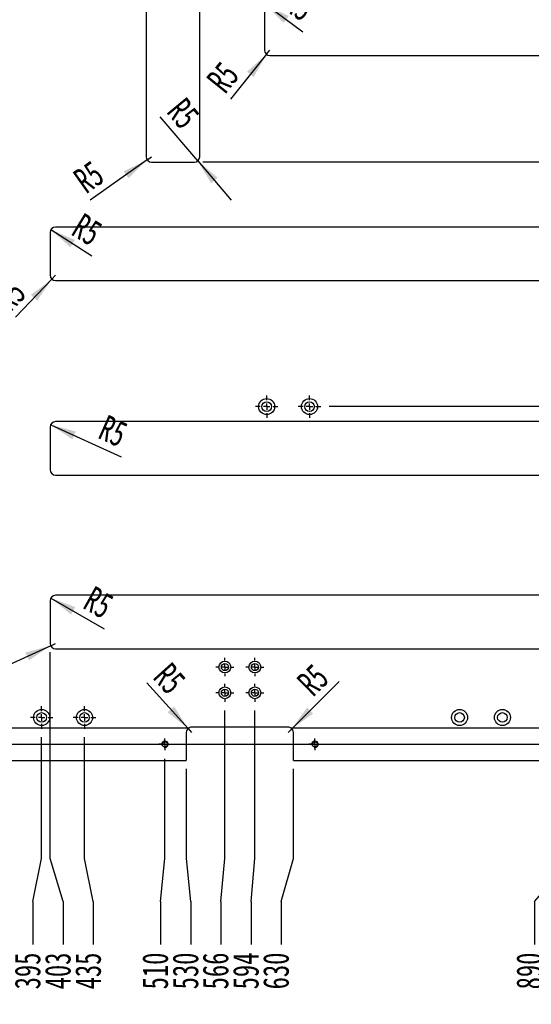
# Model space of a CAD drawing. Extents: x 14 to 410, y -22 to 279.
# Tile 10 of 16: x 86 to 146, y 94 to 209. Entities that reach past the tile are written whole.
import ezdxf

# ---------------------------------------------------------------- set-up
doc = ezdxf.new("R2010")
doc.units = 0
doc.linetypes.add('SLD-實線', pattern=[0])
doc.layers.get('0').update_dxf_attribs({"linetype": 'CONTINUOUS'})
doc.styles.add('SLDTEXTSTYLE0', font='TXT', dxfattribs={"width": 0.7})
doc.styles.add('SLDTEXTSTYLE1', font='TXT', dxfattribs={"width": 0.7, "bigfont": 'bigfont'})
doc.dimstyles.new('SLDDIMSTYLE1', dxfattribs={"dimtxt": 3, "dimasz": 3, "dimexe": 0, "dimexo": 0.0625, "dimgap": 0.75, "dimtad": 0, "dimtih": 1, "dimtoh": 1, "dimlfac": 8, "dimrnd": 1e-09, "dimzin": 12, "dimdsep": 46, "dimtxsty": 'SLDTEXTSTYLE0', "dimblk1": 'NONE', "dimblk2": 'NONE', "dimsah": 1, "dimcen": 0.09, "dimadec": 0, "dimazin": 0, "dimtfac": 1, "dimtdec": 3, "dimtofl": 0, "dimtmove": 0, "dimatfit": 3, "dimldrblk": 'NONE', "dimfxl": 0, "dimtolj": 1, "dimtzin": 12, "dimarcsym": 0})
doc.dimstyles.new('SLDDIMSTYLE5', dxfattribs={"dimtxt": 3, "dimasz": 3, "dimexe": 0, "dimexo": 0.0625, "dimgap": 0.75, "dimtad": 1, "dimlfac": 8, "dimrnd": 1e-09, "dimzin": 12, "dimdsep": 46, "dimtxsty": 'SLDTEXTSTYLE0', "dimsah": 1, "dimcen": 0, "dimadec": 0, "dimazin": 0, "dimtfac": 1, "dimtdec": 3, "dimtofl": 0, "dimtmove": 1, "dimatfit": 3, "dimfxl": 0, "dimtolj": 1, "dimtzin": 12, "dimarcsym": 0})
doc.dimstyles.new('SLDDIMSTYLE6', dxfattribs={"dimtxt": 3, "dimasz": 3, "dimexe": 0, "dimexo": 0.0625, "dimgap": 0.75, "dimtad": 1, "dimlfac": 8, "dimrnd": 1e-09, "dimzin": 12, "dimdsep": 46, "dimtxsty": 'SLDTEXTSTYLE0', "dimsah": 1, "dimcen": 0, "dimadec": 0, "dimazin": 0, "dimtfac": 1, "dimtdec": 3, "dimtofl": 0, "dimtmove": 0, "dimatfit": 3, "dimfxl": 0, "dimtolj": 1, "dimtzin": 12, "dimarcsym": 0})
doc.dimstyles.new('SLDDIMSTYLE7', dxfattribs={"dimtxt": 3, "dimasz": 3, "dimexe": 0, "dimexo": 0.0625, "dimgap": 0.75, "dimtad": 1, "dimlfac": 8, "dimrnd": 1e-09, "dimzin": 12, "dimdsep": 46, "dimtxsty": 'SLDTEXTSTYLE0', "dimsah": 1, "dimcen": 0, "dimadec": 0, "dimazin": 0, "dimtfac": 1, "dimtdec": 3, "dimtofl": 0, "dimtmove": 1, "dimatfit": 3, "dimfxl": 0, "dimtolj": 1, "dimtzin": 12, "dimarcsym": 0})
doc.dimstyles.new('SLDDIMSTYLE8', dxfattribs={"dimtxt": 3, "dimasz": 3, "dimexe": 0, "dimexo": 0.0625, "dimgap": 0.75, "dimtad": 0, "dimtih": 1, "dimtoh": 1, "dimlfac": 8, "dimrnd": 1e-09, "dimzin": 12, "dimdsep": 46, "dimtxsty": 'SLDTEXTSTYLE0', "dimblk1": 'NONE', "dimsah": 1, "dimcen": 0, "dimadec": 0, "dimazin": 0, "dimtfac": 1, "dimtdec": 3, "dimtmove": 0, "dimatfit": 3, "dimldrblk": 'NONE', "dimfxl": 0, "dimtolj": 1, "dimtzin": 12, "dimarcsym": 0})

# ---------------------------------------------------------------- blocks, each defined once
blk = doc.blocks.new('_D_14')
at = {"color": 7, "linetype": 'SLD-實線', "transparency": 16777216}
for p, q in [((88.49, 110.86), (88.49, 125.01)), ((87.46, 105.86), (88.49, 110.86)), ((87.46, 105.86), (87.46, 100.86))]:
    blk.add_line(p, q, dxfattribs=at)
at = {"color": 7, "linetype": 'SLD-實線', "transparency": 16777216, "insert": (85.34, 95.62), "char_height": 3, "attachment_point": 1, "rotation": 90, "style": 'SLDTEXTSTYLE0'}
blk.add_mtext('395', dxfattribs=at)
blk = doc.blocks.new('_NONE')
blk = doc.blocks.new('_D_15')
at = {"color": 7, "linetype": 'SLD-實線', "transparency": 16777216}
for p, q in [((89.49, 110.86), (89.49, 134.95)), ((90.99, 105.86), (89.49, 110.86)), ((90.99, 105.86), (90.99, 100.86))]:
    blk.add_line(p, q, dxfattribs=at)
at = {"color": 7, "linetype": 'SLD-實線', "transparency": 16777216, "insert": (88.87, 95.62), "char_height": 3, "attachment_point": 1, "rotation": 90, "style": 'SLDTEXTSTYLE0'}
blk.add_mtext('403', dxfattribs=at)
blk = doc.blocks.new('_D_16')
at = {"color": 7, "linetype": 'SLD-實線', "transparency": 16777216}
for p, q in [((93.49, 110.86), (93.49, 125.01)), ((94.52, 105.86), (93.49, 110.86)), ((94.52, 105.86), (94.52, 100.86))]:
    blk.add_line(p, q, dxfattribs=at)
at = {"color": 7, "linetype": 'SLD-實線', "transparency": 16777216, "insert": (92.4, 95.62), "char_height": 3, "attachment_point": 1, "rotation": 90, "style": 'SLDTEXTSTYLE0'}
blk.add_mtext('435', dxfattribs=at)
blk = doc.blocks.new('_D_17')
at = {"color": 7, "linetype": 'SLD-實線', "transparency": 16777216}
for p, q in [((102.87, 110.86), (102.87, 122.51)), ((102.35, 105.86), (102.87, 110.86)), ((102.35, 105.86), (102.35, 100.86))]:
    blk.add_line(p, q, dxfattribs=at)
at = {"color": 7, "linetype": 'SLD-實線', "transparency": 16777216, "insert": (100.23, 95.62), "char_height": 3, "attachment_point": 1, "rotation": 90, "style": 'SLDTEXTSTYLE0'}
blk.add_mtext('510', dxfattribs=at)
blk = doc.blocks.new('_D_18')
at = {"color": 7, "linetype": 'SLD-實線', "transparency": 16777216}
for p, q in [((105.37, 110.86), (105.37, 121.32)), ((105.88, 105.86), (105.37, 110.86)), ((105.88, 105.86), (105.88, 100.86))]:
    blk.add_line(p, q, dxfattribs=at)
at = {"color": 7, "linetype": 'SLD-實線', "transparency": 16777216, "insert": (103.76, 95.62), "char_height": 3, "attachment_point": 1, "rotation": 90, "style": 'SLDTEXTSTYLE0'}
blk.add_mtext('530', dxfattribs=at)
blk = doc.blocks.new('_D_19')
at = {"color": 7, "linetype": 'SLD-實線', "transparency": 16777216}
for p, q in [((109.87, 110.86), (109.87, 128.14)), ((109.39, 105.86), (109.87, 110.86)), ((109.39, 105.86), (109.39, 100.86))]:
    blk.add_line(p, q, dxfattribs=at)
at = {"color": 7, "linetype": 'SLD-實線', "transparency": 16777216, "insert": (107.27, 95.62), "char_height": 3, "attachment_point": 1, "rotation": 90, "style": 'SLDTEXTSTYLE0'}
blk.add_mtext('566', dxfattribs=at)
blk = doc.blocks.new('_D_20')
at = {"color": 7, "linetype": 'SLD-實線', "transparency": 16777216}
for p, q in [((113.37, 110.86), (113.37, 128.14)), ((112.92, 105.86), (113.37, 110.86)), ((112.92, 105.86), (112.92, 100.86))]:
    blk.add_line(p, q, dxfattribs=at)
at = {"color": 7, "linetype": 'SLD-實線', "transparency": 16777216, "insert": (110.8, 95.62), "char_height": 3, "attachment_point": 1, "rotation": 90, "style": 'SLDTEXTSTYLE0'}
blk.add_mtext('594', dxfattribs=at)
blk = doc.blocks.new('_D_21')
at = {"color": 7, "linetype": 'SLD-實線', "transparency": 16777216}
for p, q in [((117.87, 110.86), (117.87, 121.32)), ((116.45, 105.86), (117.87, 110.86)), ((116.45, 105.86), (116.45, 100.86))]:
    blk.add_line(p, q, dxfattribs=at)
at = {"color": 7, "linetype": 'SLD-實線', "transparency": 16777216, "insert": (114.32, 95.62), "char_height": 3, "attachment_point": 1, "rotation": 90, "style": 'SLDTEXTSTYLE0'}
blk.add_mtext('630', dxfattribs=at)
blk = doc.blocks.new('_D_22')
at = {"color": 7, "linetype": 'SLD-實線', "transparency": 16777216}
for p, q in [((150.37, 110.86), (150.37, 122.51)), ((145.98, 105.86), (150.37, 110.86)), ((145.98, 105.86), (145.98, 100.86))]:
    blk.add_line(p, q, dxfattribs=at)
at = {"color": 7, "linetype": 'SLD-實線', "transparency": 16777216, "insert": (143.86, 95.62), "char_height": 3, "attachment_point": 1, "rotation": 90, "style": 'SLDTEXTSTYLE0'}
blk.add_mtext('890', dxfattribs=at)
blk = doc.blocks.new('_D_23')
at = {"color": 7, "linetype": 'SLD-實線', "transparency": 16777216}
blk.add_line((157.24, 123.2), (157.24, 100.86), dxfattribs=at)
at = {"color": 7, "linetype": 'SLD-實線', "transparency": 16777216, "insert": (155.12, 95.62), "char_height": 3, "attachment_point": 1, "rotation": 90, "style": 'SLDTEXTSTYLE0'}
blk.add_mtext('945', dxfattribs=at)
blk = doc.blocks.new('_D_24')
at = {"color": 7, "linetype": 'SLD-實線', "transparency": 16777216}
for p, q in [((197.49, 110.86), (197.49, 134.95)), ((193.31, 105.86), (197.49, 110.86)), ((193.31, 105.86), (193.31, 100.86))]:
    blk.add_line(p, q, dxfattribs=at)
at = {"color": 7, "linetype": 'SLD-實線', "transparency": 16777216, "insert": (191.19, 93.88), "char_height": 3, "attachment_point": 1, "rotation": 90, "style": 'SLDTEXTSTYLE0'}
blk.add_mtext('1267', dxfattribs=at)
blk = doc.blocks.new('_D_25')
at = {"color": 7, "linetype": 'SLD-實線', "transparency": 16777216}
for p, q in [((199.12, 110.86), (199.12, 127.51)), ((196.84, 105.86), (199.12, 110.86)), ((196.84, 105.86), (196.84, 100.86))]:
    blk.add_line(p, q, dxfattribs=at)
at = {"color": 7, "linetype": 'SLD-實線', "transparency": 16777216, "insert": (194.72, 93.88), "char_height": 3, "attachment_point": 1, "rotation": 90, "style": 'SLDTEXTSTYLE0'}
blk.add_mtext('1280', dxfattribs=at)
blk = doc.blocks.new('_D_26')
at = {"color": 7, "linetype": 'SLD-實線', "transparency": 16777216}
blk.add_line((200.37, 125.07), (200.37, 100.86), dxfattribs=at)
at = {"color": 7, "linetype": 'SLD-實線', "transparency": 16777216, "insert": (198.24, 93.88), "char_height": 3, "attachment_point": 1, "rotation": 90, "style": 'SLDTEXTSTYLE0'}
blk.add_mtext('1290', dxfattribs=at)
blk = doc.blocks.new('_D_28')
at = {"color": 7, "linetype": 'SLD-實線', "transparency": 16777216}
for p, q in [((31.43, 121.97), (36.43, 124.2)), ((36.43, 124.2), (101.87, 124.2)), ((31.43, 121.97), (26.43, 121.97))]:
    blk.add_line(p, q, dxfattribs=at)
at = {"color": 7, "linetype": 'SLD-實線', "transparency": 16777216, "insert": (22.94, 124.09), "char_height": 3, "attachment_point": 1, "style": 'SLDTEXTSTYLE0'}
blk.add_mtext('15', dxfattribs=at)
blk = doc.blocks.new('_D_29')
at = {"color": 7, "linetype": 'SLD-實線', "transparency": 16777216}
for p, q in [((31.43, 121.07), (36.43, 124.2)), ((36.43, 124.2), (178.12, 124.2)), ((31.43, 121.07), (26.43, 121.07))]:
    blk.add_line(p, q, dxfattribs=at)
at = {"color": 7, "linetype": 'SLD-實線', "transparency": 16777216, "insert": (22.94, 123.19), "char_height": 3, "attachment_point": 1, "style": 'SLDTEXTSTYLE0'}
blk.add_mtext('15', dxfattribs=at)
blk = doc.blocks.new('_D_86')
at = {"color": 7, "linetype": 'SLD-實線', "transparency": 16777216}
for p, q in [((201.19, 163.57), (122.05, 163.57)), ((206.19, 163.51), (201.19, 163.57)), ((206.19, 163.51), (211.19, 163.51))]:
    blk.add_line(p, q, dxfattribs=at)
at = {"color": 7, "linetype": 'SLD-實線', "transparency": 16777216, "insert": (211.19, 165.63), "char_height": 3, "attachment_point": 1, "style": 'SLDTEXTSTYLE0'}
blk.add_mtext('330', dxfattribs=at)
blk = doc.blocks.new('_D_93')
at = {"color": 7, "linetype": 'SLD-實線', "transparency": 16777216}
for p, q in [((206.19, 193.98), (201.19, 192.07)), ((206.19, 193.98), (211.19, 193.98)), ((201.19, 192.07), (107.3, 192.07))]:
    blk.add_line(p, q, dxfattribs=at)
at = {"color": 7, "linetype": 'SLD-實線', "transparency": 16777216, "insert": (211.19, 196.1), "char_height": 3, "attachment_point": 1, "style": 'SLDTEXTSTYLE0'}
blk.add_mtext('558', dxfattribs=at)
blk = doc.blocks.new('_D_99')
at = {"color": 7, "linetype": 'SLD-實線', "transparency": 16777216}
for p, q in [((201.19, 230.7), (135.32, 230.7)), ((206.19, 222.59), (201.19, 230.7)), ((206.19, 222.59), (211.19, 222.59))]:
    blk.add_line(p, q, dxfattribs=at)
at = {"color": 7, "linetype": 'SLD-實線', "transparency": 16777216, "insert": (211.19, 224.71), "char_height": 3, "attachment_point": 1, "style": 'SLDTEXTSTYLE0'}
blk.add_mtext('867', dxfattribs=at)
blk = doc.blocks.new('_D_100')
at = {"color": 7, "linetype": 'SLD-實線', "transparency": 16777216}
for p, q in [((201.19, 232.57), (138.26, 232.57)), ((206.19, 226.12), (201.19, 232.57)), ((206.19, 226.12), (211.19, 226.12))]:
    blk.add_line(p, q, dxfattribs=at)
at = {"color": 7, "linetype": 'SLD-實線', "transparency": 16777216, "insert": (211.19, 228.24), "char_height": 3, "attachment_point": 1, "style": 'SLDTEXTSTYLE0'}
blk.add_mtext('882', dxfattribs=at)
blk = doc.blocks.new('_D_101')
at = {"color": 7, "linetype": 'SLD-實線', "transparency": 16777216}
for p, q in [((201.19, 232.95), (112.68, 232.95)), ((206.19, 229.64), (201.19, 232.95)), ((206.19, 229.64), (211.19, 229.64))]:
    blk.add_line(p, q, dxfattribs=at)
at = {"color": 7, "linetype": 'SLD-實線', "transparency": 16777216, "insert": (211.19, 231.77), "char_height": 3, "attachment_point": 1, "style": 'SLDTEXTSTYLE0'}
blk.add_mtext('885', dxfattribs=at)
blk = doc.blocks.new('_D_102')
at = {"color": 7, "linetype": 'SLD-實線', "transparency": 16777216}
for p, q in [((201.19, 234.45), (135.32, 234.45)), ((206.19, 233.17), (201.19, 234.45)), ((206.19, 233.17), (211.19, 233.17))]:
    blk.add_line(p, q, dxfattribs=at)
at = {"color": 7, "linetype": 'SLD-實線', "transparency": 16777216, "insert": (211.19, 235.29), "char_height": 3, "attachment_point": 1, "style": 'SLDTEXTSTYLE0'}
blk.add_mtext('897', dxfattribs=at)
blk = doc.blocks.new('_D_114')
at = {"color": 7, "linetype": 'SLD-實線', "transparency": 16777216}
blk.add_line((114.6, 210.49), (118.95, 207.29), dxfattribs=at)
blk.add_solid([(114.6, 210.49), (116.72, 208.31), (117.31, 209.11)], dxfattribs=at)
at = {"color": 7, "linetype": 'SLD-實線', "transparency": 16777216, "insert": (118.25, 212.45), "char_height": 3, "attachment_point": 1, "rotation": 325.717, "style": 'SLDTEXTSTYLE0'}
blk.add_mtext('R5', dxfattribs=at)
blk = doc.blocks.new('_D_115')
at = {"color": 7, "linetype": 'SLD-實線', "transparency": 16777216}
for q in [(110.52, 199.42), (115.12, 205.14)]:
    blk.add_line((114.72, 204.65), q, dxfattribs=at)
blk.add_solid([(114.72, 204.65), (112.45, 202.62), (113.23, 202)], dxfattribs=at)
at = {"color": 7, "linetype": 'SLD-實線', "transparency": 16777216, "insert": (107.56, 201.8), "char_height": 3, "attachment_point": 1, "rotation": 51.175, "style": 'SLDTEXTSTYLE0'}
blk.add_mtext('R5', dxfattribs=at)
blk = doc.blocks.new('_D_122')
at = {"color": 7, "linetype": 'SLD-實線', "transparency": 16777216}
for q in [(94.16, 187.64), (101.3, 192.7)]:
    blk.add_line((100.79, 192.34), q, dxfattribs=at)
blk.add_solid([(100.79, 192.34), (98.06, 191.01), (98.63, 190.19)], dxfattribs=at)
at = {"color": 7, "linetype": 'SLD-實線', "transparency": 16777216, "insert": (91.95, 190.76), "char_height": 3, "attachment_point": 1, "rotation": 35.3084, "style": 'SLDTEXTSTYLE0'}
blk.add_mtext('R5', dxfattribs=at)
blk = doc.blocks.new('_D_123')
at = {"color": 7, "linetype": 'SLD-實線', "transparency": 16777216}
for q in [(102.3, 197.35), (110.6, 187.66)]:
    blk.add_line((106.7, 192.22), q, dxfattribs=at)
blk.add_solid([(106.7, 192.22), (108.27, 189.61), (109.03, 190.26)], dxfattribs=at)
at = {"color": 7, "linetype": 'SLD-實線', "transparency": 16777216, "insert": (105.28, 199.82), "char_height": 3, "attachment_point": 1, "rotation": 309.6385, "style": 'SLDTEXTSTYLE0'}
blk.add_mtext('R5', dxfattribs=at)
blk = doc.blocks.new('_D_124')
at = {"color": 7, "linetype": 'SLD-實線', "transparency": 16777216}
blk.add_line((89.58, 184.21), (94.34, 181.14), dxfattribs=at)
blk.add_solid([(89.58, 184.21), (91.83, 182.16), (92.37, 183)], dxfattribs=at)
at = {"color": 7, "linetype": 'SLD-實線', "transparency": 16777216, "insert": (93.35, 186.25), "char_height": 3, "attachment_point": 1, "rotation": 328.8661, "style": 'SLDTEXTSTYLE0'}
blk.add_mtext('R5', dxfattribs=at)
blk = doc.blocks.new('_D_125')
at = {"color": 7, "linetype": 'SLD-實線', "transparency": 16777216}
for q in [(85.45, 174), (90.12, 178.89)]:
    blk.add_line((89.68, 178.43), q, dxfattribs=at)
blk.add_solid([(89.68, 178.43), (87.25, 176.61), (87.97, 175.92)], dxfattribs=at)
at = {"color": 7, "linetype": 'SLD-實線', "transparency": 16777216, "insert": (82.72, 176.61), "char_height": 3, "attachment_point": 1, "rotation": 46.2983, "style": 'SLDTEXTSTYLE0'}
blk.add_mtext('R5', dxfattribs=at)
blk = doc.blocks.new('_D_138')
at = {"color": 7, "linetype": 'SLD-實線', "transparency": 16777216}
blk.add_line((89.55, 161.45), (97.76, 157.73), dxfattribs=at)
blk.add_solid([(89.55, 161.45), (92.07, 159.76), (92.48, 160.67)], dxfattribs=at)
at = {"color": 7, "linetype": 'SLD-實線', "transparency": 16777216, "insert": (96.14, 162.69), "char_height": 3, "attachment_point": 1, "rotation": 335.9869, "style": 'SLDTEXTSTYLE0'}
blk.add_mtext('R5', dxfattribs=at)
blk = doc.blocks.new('_D_139')
at = {"color": 7, "linetype": 'SLD-實線', "transparency": 16777216}
blk.add_line((89.57, 141.25), (95.78, 137.67), dxfattribs=at)
blk.add_solid([(89.57, 141.25), (91.92, 139.32), (92.42, 140.19)], dxfattribs=at)
at = {"color": 7, "linetype": 'SLD-實線', "transparency": 16777216, "insert": (94.62, 142.75), "char_height": 3, "attachment_point": 1, "rotation": 330.8118, "style": 'SLDTEXTSTYLE0'}
blk.add_mtext('R5', dxfattribs=at)
blk = doc.blocks.new('_D_140')
at = {"color": 7, "linetype": 'SLD-實線', "transparency": 16777216}
for q in [(82.6, 132.52), (90.12, 135.95)]:
    blk.add_line((89.55, 135.69), q, dxfattribs=at)
blk.add_solid([(89.55, 135.69), (86.61, 134.9), (87.02, 133.99)], dxfattribs=at)
at = {"color": 7, "linetype": 'SLD-實線', "transparency": 16777216, "insert": (81.02, 135.99), "char_height": 3, "attachment_point": 1, "rotation": 24.4877, "style": 'SLDTEXTSTYLE0'}
blk.add_mtext('R5', dxfattribs=at)
blk = doc.blocks.new('_D_141')
at = {"color": 7, "linetype": 'SLD-實線', "transparency": 16777216}
for q in [(123.21, 131.53), (117.24, 125.57)]:
    blk.add_line((117.68, 126.01), q, dxfattribs=at)
blk.add_solid([(117.68, 126.01), (120.16, 127.78), (119.46, 128.49)], dxfattribs=at)
at = {"color": 7, "linetype": 'SLD-實線', "transparency": 16777216, "insert": (118.05, 131.76), "char_height": 3, "attachment_point": 1, "rotation": 44.9116, "style": 'SLDTEXTSTYLE0'}
blk.add_mtext('R5', dxfattribs=at)
blk = doc.blocks.new('_D_142')
at = {"color": 7, "linetype": 'SLD-實線', "transparency": 16777216}
for q in [(100.76, 131.38), (105.99, 125.57)]:
    blk.add_line((105.57, 126.04), q, dxfattribs=at)
blk.add_solid([(105.57, 126.04), (103.94, 128.6), (103.19, 127.93)], dxfattribs=at)
at = {"color": 7, "linetype": 'SLD-實線', "transparency": 16777216, "insert": (103.59, 133.93), "char_height": 3, "attachment_point": 1, "rotation": 311.9891, "style": 'SLDTEXTSTYLE0'}
blk.add_mtext('R5', dxfattribs=at)
blk = doc.blocks.new('SW_SYMBOL_HOLE_SPOT')
at = {"color": 0, "linetype": 'SLD-實線'}
for p, q in [((0, 875), (0, 75)), ((1600, 75), (1600, 875)), ((0, 75), (1600, 75))]:
    blk.add_line(p, q, dxfattribs=at)
blk = doc.blocks.new('SW_SYMBOL_HOLE_DEPTH')
at = {"color": 0, "linetype": 'SLD-實線'}
for p, q in [((0, 875), (800, 875)), ((400, 875), (400, 75)), ((100, 555), (400, 75)), ((700, 555), (400, 75))]:
    blk.add_line(p, q, dxfattribs=at)
blk = doc.blocks.new('_D_150')
at = {"color": 7, "linetype": 'SLD-實線', "transparency": 16777216}
for p, q in [((65.52, 133.79), (57.89, 147.01)), ((57.89, 147.01), (83.41, 147.01)), ((66.21, 132.6), (65.52, 133.79))]:
    blk.add_line(p, q, dxfattribs=at)
blk.add_solid([(65.52, 133.79), (64.46, 136.64), (63.59, 136.14)], dxfattribs=at)
at = {"color": 7, "linetype": 'SLD-實線', "transparency": 16777216, "xscale": 0.003867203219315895, "yscale": 0.003867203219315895, "zscale": 0.003867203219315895}
for name, p in [('SW_SYMBOL_HOLE_SPOT', (59.84, 147.44)), ('SW_SYMBOL_HOLE_DEPTH', (72.59, 147.44))]:
    blk.add_blockref(name, p, dxfattribs=at)
at = {"color": 7, "linetype": 'SLD-實線', "transparency": 16777216, "char_height": 3, "attachment_point": 1}
for s, insert, style in [('%%c', (59.14, 154.37), 'SLDTEXTSTYLE0'), ('6.60 贯\\M+190FA-16', (62.46, 154.37), 'SLDTEXTSTYLE1'), ('%%c', (65.78, 150.88), 'SLDTEXTSTYLE0'), ('11', (69.09, 150.88), 'SLDTEXTSTYLE0'), ('6.80', (75.73, 150.88), 'SLDTEXTSTYLE0')]:
    blk.add_mtext(s, dxfattribs=dict(at, insert=insert, style=style))
blk = doc.blocks.new('SW_CENTERMARKSYMBOL_28')
at = {"color": 0, "linetype": 'SLD-實線'}
for p, q in [((0, 0.75), (0, 1.3125)), ((-0.75, 0), (-1.3125, 0)), ((0, 0), (-0.375, 0)), ((0, 0), (0, 0.375)), ((0, 0), (0, -0.375)), ((0, 0), (0.375, 0)), ((0.75, 0), (1.3125, 0)), ((0, -0.75), (0, -1.3125))]:
    blk.add_line(p, q, dxfattribs=at)
blk = doc.blocks.new('SW_CENTERMARKSYMBOL_29')
at = {"color": 0, "linetype": 'SLD-實線'}
for p, q in [((0, 0.75), (0, 1.3125)), ((-0.75, 0), (-1.3125, 0)), ((0, 0), (-0.375, 0)), ((0, 0), (0, 0.375)), ((0, 0), (0, -0.375)), ((0, 0), (0.375, 0)), ((0.75, 0), (1.3125, 0)), ((0, -0.75), (0, -1.3125))]:
    blk.add_line(p, q, dxfattribs=at)
blk = doc.blocks.new('SW_CENTERMARKSYMBOL_31')
at = {"color": 0, "linetype": 'SLD-實線'}
for p, q in [((-0.375, 0), (-0.6875, 0)), ((0, 0), (-0.375, 0)), ((0, 0.375), (0, 0.6875)), ((0, 0), (0, 0.375)), ((0, 0), (0, -0.375)), ((0, 0), (0.375, 0)), ((0.375, 0), (0.6875, 0)), ((0, -0.375), (0, -0.6875))]:
    blk.add_line(p, q, dxfattribs=at)
blk = doc.blocks.new('SW_CENTERMARKSYMBOL_32')
at = {"color": 0, "linetype": 'SLD-實線'}
for p, q in [((-0.75, 0), (-1.0625, 0)), ((0, 0), (-0.375, 0)), ((0, 0.75), (0, 1.0625)), ((0, 0), (0, 0.375)), ((0, 0), (0, -0.375)), ((0, 0), (0.375, 0)), ((0.75, 0), (1.0625, 0)), ((0, -0.75), (0, -1.0625))]:
    blk.add_line(p, q, dxfattribs=at)
blk = doc.blocks.new('SW_CENTERMARKSYMBOL_33')
at = {"color": 0, "linetype": 'SLD-實線'}
for p, q in [((-0.75, 0), (-1.0625, 0)), ((0, 0), (-0.375, 0)), ((0, 0.75), (0, 1.0625)), ((0, 0), (0, 0.375)), ((0, 0), (0, -0.375)), ((0, 0), (0.375, 0)), ((0.75, 0), (1.0625, 0)), ((0, -0.75), (0, -1.0625))]:
    blk.add_line(p, q, dxfattribs=at)
blk = doc.blocks.new('SW_CENTERMARKSYMBOL_34')
at = {"color": 0, "linetype": 'SLD-實線'}
for p, q in [((-0.75, 0), (-1.0625, 0)), ((0, 0), (-0.375, 0)), ((0, 0.75), (0, 1.0625)), ((0, 0), (0, 0.375)), ((0, 0), (0, -0.375)), ((0, 0), (0.375, 0)), ((0.75, 0), (1.0625, 0)), ((0, -0.75), (0, -1.0625))]:
    blk.add_line(p, q, dxfattribs=at)
blk = doc.blocks.new('SW_CENTERMARKSYMBOL_35')
at = {"color": 0, "linetype": 'SLD-實線'}
for p, q in [((-0.75, 0), (-1.0625, 0)), ((0, 0), (-0.375, 0)), ((0, 0.75), (0, 1.0625)), ((0, 0), (0, 0.375)), ((0, 0), (0, -0.375)), ((0, 0), (0.375, 0)), ((0.75, 0), (1.0625, 0)), ((0, -0.75), (0, -1.0625))]:
    blk.add_line(p, q, dxfattribs=at)
blk = doc.blocks.new('SW_CENTERMARKSYMBOL_36')
at = {"color": 0, "linetype": 'SLD-實線'}
for p, q in [((-0.375, 0), (-0.6875, 0)), ((0, 0), (-0.375, 0)), ((0, 0.375), (0, 0.6875)), ((0, 0), (0, 0.375)), ((0, 0), (0, -0.375)), ((0, 0), (0.375, 0)), ((0.375, 0), (0.6875, 0)), ((0, -0.375), (0, -0.6875))]:
    blk.add_line(p, q, dxfattribs=at)
blk = doc.blocks.new('SW_CENTERMARKSYMBOL_40')
at = {"color": 0, "linetype": 'SLD-實線'}
for p, q in [((0, 0.75), (0, 1.3125)), ((-0.75, 0), (-1.3125, 0)), ((0, 0), (-0.375, 0)), ((0, 0), (0, 0.375)), ((0, 0), (0, -0.375)), ((0, 0), (0.375, 0)), ((0.75, 0), (1.3125, 0)), ((0, -0.75), (0, -1.3125))]:
    blk.add_line(p, q, dxfattribs=at)
blk = doc.blocks.new('SW_CENTERMARKSYMBOL_41')
at = {"color": 0, "linetype": 'SLD-實線'}
for p, q in [((0, 0.75), (0, 1.3125)), ((-0.75, 0), (-1.3125, 0)), ((0, 0), (-0.375, 0)), ((0, 0), (0, 0.375)), ((0, 0), (0, -0.375)), ((0, 0), (0.375, 0)), ((0.75, 0), (1.3125, 0)), ((0, -0.75), (0, -1.3125))]:
    blk.add_line(p, q, dxfattribs=at)

msp = doc.modelspace()

# ---------------------------------------------------------------- linework, layer by layer
at = {"color": 7, "linetype": 'SLD-實線'}
for p, q in [((100.6786, 230.6979), (100.6786, 192.6979)), ((106.9286, 192.6979), (106.9286, 230.6979)), ((114.4911, 210.1354), (114.4911, 205.1354)), ((115.1161, 204.5104), (196.8661, 204.5104)), ((101.3036, 192.0729), (106.3036, 192.0729)), ((89.4911, 183.8854), (89.4911, 178.8854)), ((196.8661, 184.5104), (90.1161, 184.5104)), ((90.1161, 178.2604), (196.8661, 178.2604)), ((89.4911, 161.1979), (89.4911, 156.1979)), ((196.8661, 161.8229), (90.1161, 161.8229)), ((90.1161, 155.5729), (196.8661, 155.5729)), ((196.8661, 141.5729), (90.1161, 141.5729)), ((89.4911, 140.9479), (89.4911, 135.9479)), ((90.1161, 135.3229), (196.8661, 135.3229)), ((105.6161, 126.0729), (70.1161, 126.0729)), ((105.3661, 125.5729), (105.3661, 122.3229)), ((117.2411, 126.1979), (105.9911, 126.1979)), ((153.1161, 126.0729), (117.6161, 126.0729)), ((117.8661, 122.3229), (117.8661, 125.5729)), ((70.3661, 122.3229), (105.3661, 122.3229)), ((117.8661, 122.3229), (152.8661, 122.3229))]:
    msp.add_line(p, q, dxfattribs=at)
for centre, radius in [((114.7411, 163.5729), 0.9375), ((119.7411, 163.5729), 0.9375), ((114.7411, 163.5729), 0.5625), ((119.7411, 163.5729), 0.5625), ((109.8661, 133.1979), 0.6875), ((109.8661, 133.1979), 0.4125), ((113.3661, 133.1979), 0.6875), ((113.3661, 133.1979), 0.4125), ((109.8661, 130.1979), 0.6875), ((109.8661, 130.1979), 0.4125), ((113.3661, 130.1979), 0.6875), ((113.3661, 130.1979), 0.4125), ((88.4911, 127.3229), 0.9375), ((88.4911, 127.3229), 0.5625), ((93.4911, 127.3229), 0.9375), ((93.4911, 127.3229), 0.5625), ((137.2411, 127.3229), 0.9375), ((137.2411, 127.3229), 0.5625), ((142.2411, 127.3229), 0.9375), ((142.2411, 127.3229), 0.5625), ((102.8661, 124.1979), 0.3125), ((120.3661, 124.1979), 0.3125)]:
    msp.add_circle(centre, radius, dxfattribs=at)
for centre, radius, start, end in [((115.1161, 205.1354), 0.625, 180, 270), ((101.3036, 192.6979), 0.625, 180, 270), ((106.3036, 192.6979), 0.625, 270, 0), ((90.1161, 183.8854), 0.625, 90, 180), ((90.1161, 178.8854), 0.625, 180, 270), ((90.1161, 161.1979), 0.625, 90, 180), ((90.1161, 156.1979), 0.625, 180, 270), ((90.1161, 140.9479), 0.625, 90, 180), ((90.1161, 135.9479), 0.625, 180, 270), ((105.9911, 125.5729), 0.625, 126.869898, 180), ((105.9911, 125.5729), 0.625, 90, 126.869898), ((117.2411, 125.5729), 0.625, 53.130102, 90), ((117.2411, 125.5729), 0.625, 0, 53.130102), ((102.8661, 124.1979), 0.375, 255, 195), ((120.3661, 124.1979), 0.375, 255, 195)]:
    msp.add_arc(centre, radius, start, end, dxfattribs=at)

# ---------------------------------------------------------------- block references
for name, p in [('SW_CENTERMARKSYMBOL_40', (114.7411, 163.5729)), ('SW_CENTERMARKSYMBOL_41', (119.7411, 163.5729)), ('SW_CENTERMARKSYMBOL_33', (109.8661, 133.1979)), ('SW_CENTERMARKSYMBOL_34', (113.3661, 133.1979)), ('SW_CENTERMARKSYMBOL_32', (109.8661, 130.1979)), ('SW_CENTERMARKSYMBOL_35', (113.3661, 130.1979)), ('SW_CENTERMARKSYMBOL_28', (88.4911, 127.3229)), ('SW_CENTERMARKSYMBOL_29', (93.4911, 127.3229)), ('SW_CENTERMARKSYMBOL_31', (102.8661, 124.1979)), ('SW_CENTERMARKSYMBOL_36', (120.3661, 124.1979))]:
    msp.add_blockref(name, p, dxfattribs=at)

# ---------------------------------------------------------------- dimensions: what is measured, and where the dimension line sits
for feature_location, offset, dtype, origin, picture, middle in [((134.3224, 234.4479), (76.8657, -1.2766), 0, (152.8661, 122.3229), '_D_102', (213.8068, 233.1713)), ((111.6786, 232.9479), (99.5095, -3.3032), 0, (152.8661, 122.3229), '_D_101', (213.8068, 229.6447)), ((137.2599, 232.5729), (73.9282, -6.4547), 0, (152.8661, 122.3229), '_D_100', (213.8068, 226.1181)), ((134.3224, 230.6979), (76.8657, -8.1063), 0, (152.8661, 122.3229), '_D_99', (213.8068, 222.5915)), ((106.3036, 192.0729), (104.8845, 1.9102), 0, (152.8661, 122.3229), '_D_93', (213.8068, 193.9831)), ((121.0536, 163.5729), (90.1345, -0.0625), 0, (152.8661, 122.3229), '_D_86', (213.8068, 163.5104)), ((89.4911, 135.9479), (1.5, -35.0895), 1, (39.1161, 122.3229), '_D_15', (90.9911, 98.2396)), ((197.4911, 135.9479), (-4.1782, -35.0895), 1, (39.1161, 122.3229), '_D_24', (193.313, 97.3667)), ((109.8661, 129.1354), (-0.4734, -28.277), 1, (39.1161, 122.3229), '_D_19', (109.3927, 98.2396)), ((113.3661, 129.1354), (-0.4468, -28.277), 1, (39.1161, 122.3229), '_D_20', (112.9193, 98.2396)), ((199.1161, 128.5104), (-2.2766, -27.652), 1, (39.1161, 122.3229), '_D_25', (196.8395, 97.3667)), ((200.3661, 126.0729), (0, -25.2145), 1, (39.1161, 122.3229), '_D_26', (200.3661, 97.3667)), ((88.4911, 126.0104), (-1.0266, -25.152), 1, (39.1161, 122.3229), '_D_14', (87.4645, 98.2396)), ((93.4911, 126.0104), (1.0266, -25.152), 1, (39.1161, 122.3229), '_D_16', (94.5177, 98.2396)), ((102.8661, 124.1979), (-76.4375, -2.2313), 0, (39.1161, 122.3229), '_D_28', (24.6828, 121.9665)), ((179.1161, 124.1979), (-152.6875, -3.125), 0, (39.1161, 122.3229), '_D_29', (24.6828, 121.0729)), ((157.2411, 124.1979), (0, -23.3395), 1, (39.1161, 122.3229), '_D_23', (157.2411, 98.2396)), ((102.8661, 123.5104), (-0.5133, -22.652), 1, (39.1161, 122.3229), '_D_17', (102.3528, 98.2396)), ((150.3661, 123.5104), (-4.3896, -22.652), 1, (39.1161, 122.3229), '_D_22', (145.9765, 98.2396)), ((105.3661, 122.3229), (0.5133, -21.4645), 1, (39.1161, 122.3229), '_D_18', (105.8794, 98.2396)), ((117.8661, 122.3229), (-1.4203, -21.4645), 1, (39.1161, 122.3229), '_D_21', (116.4459, 98.2396))]:
    dim = msp.add_ordinate_dim(feature_location=feature_location, offset=offset, dtype=dtype, origin=origin, dimstyle='SLDDIMSTYLE1', dxfattribs=at)
    dim.commit()
    dim.dimension.update_dxf_attribs({"geometry": picture, "text_midpoint": middle})
for center, mpoint, dimstyle, picture, middle in [((115.1161, 210.1354), (114.5997, 210.4874), 'SLDDIMSTYLE5', '_D_114', (117.9298, 208.2173)), ((115.1161, 205.1354), (114.7243, 204.6485), 'SLDDIMSTYLE6', '_D_115', (111.4579, 200.5895)), ((106.3036, 192.6979), (106.7023, 192.2166), 'SLDDIMSTYLE7', '_D_123', (103.3139, 196.3069)), ((101.3036, 192.6979), (100.7936, 192.3366), 'SLDDIMSTYLE6', '_D_122', (95.4208, 188.5313)), ((90.1161, 183.8854), (89.5812, 184.2085), 'SLDDIMSTYLE5', '_D_124', (93.2361, 182.0008)), ((90.1161, 178.8854), (89.6843, 178.4335), 'SLDDIMSTYLE6', '_D_125', (86.4707, 175.0708)), ((90.1161, 161.1979), (89.5452, 161.4522), 'SLDDIMSTYLE5', '_D_138', (96.3777, 158.4083)), ((90.1161, 140.9479), (89.5705, 141.2527), 'SLDDIMSTYLE5', '_D_139', (94.5463, 138.4731)), ((90.1161, 135.9479), (89.5474, 135.6888), 'SLDDIMSTYLE6', '_D_140', (83.9922, 133.1586)), ((117.2411, 125.5729), (117.6838, 126.0141), 'SLDDIMSTYLE6', '_D_141', (122.1276, 130.4443)), ((105.9911, 125.5729), (105.573, 126.0374), 'SLDDIMSTYLE6', '_D_142', (101.7757, 130.2564))]:
    dim = msp.add_radius_dim(center=center, mpoint=mpoint, dimstyle=dimstyle, dxfattribs=at)
    dim.commit()
    dim.dimension.update_dxf_attribs({"geometry": picture, "text_midpoint": middle, "dimtype": 164})
dim = msp.add_diameter_dim_2p(p1=(66.2099, 132.6025), p2=(65.5224, 133.7933), text='%%c6.60 贯穿-16\\P{\\fGDT;v}<>{\\fGDT;x}6.80', dimstyle='SLDDIMSTYLE8', dxfattribs=at)
dim.commit()
dim.dimension.update_dxf_attribs({"geometry": '_D_150', "text_midpoint": (71.2758, 150.5006), "dimtype": 163})

doc.saveas('drawing.dxf')
